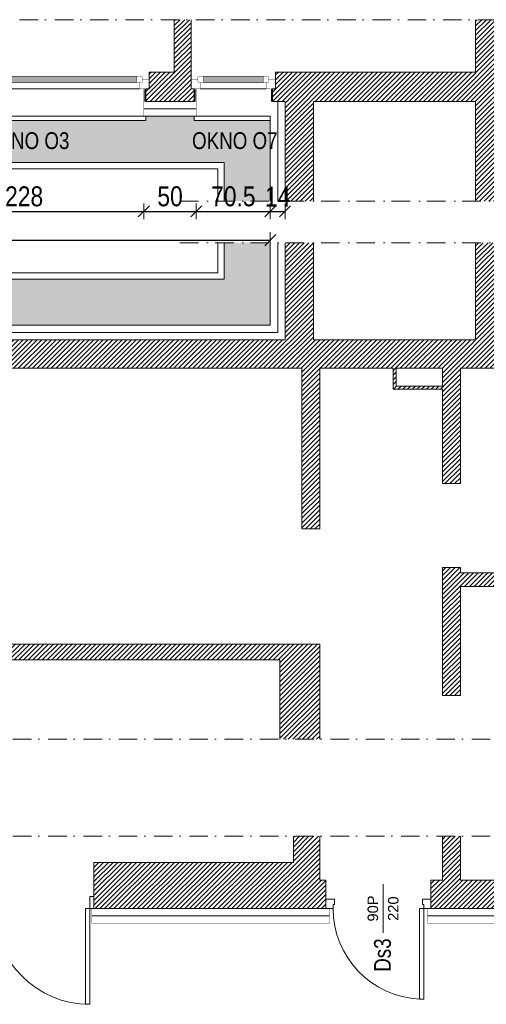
# Model space of a CAD drawing. Header units: millimetres. Extents: x 18880 to 99371, y -5529 to 27899.
# Tile 27 of 161: x 21190 to 21634, y 7531 to 8470. Entities that reach past the tile are written whole.
import ezdxf

# ---------------------------------------------------------------- set-up
doc = ezdxf.new("R2010")
doc.units = ezdxf.units.MM
doc.set_wipeout_variables(frame=1)
doc.linetypes.add('DASHED', pattern=[19.05, 12.7, -6.35])
doc.linetypes.add('Kropki i Kreski', pattern=[335.138881, 176.388884, -88.194442, 0, -70.555556])
for name, color, linetype, lineweight in [('AA_HATCH', 251, 'Continuous', 0), ('AA_IZOLACJA', 251, 'Continuous', 0), ('AA_OPIS', 2, 'Continuous', 0), ('AA_WIDOK', 254, 'Continuous', 0), ('AP wymiary', 40, 'Continuous', 0), ('K_SCIANY', 90, 'Continuous', 20)]:
    doc.layers.add(name, color=color, linetype=linetype, lineweight=lineweight)
doc.layers.add('Okna ArchiCADa', color=7, linetype='Continuous')
doc.styles.add('1', font='ARIALN.TTF')
doc.styles.add('ARIAL', font='arial.ttf')
doc.linetypes.add('STYROPIAN', pattern='A,0.000141,[1,styropian.shx,S=1,R=0,X=0,Y=0],-14.102004', length=14.102145)
doc.dimstyles.new('1_50', dxfattribs={"dimscale": 10, "dimtxt": 1.9, "dimasz": 0.005, "dimexe": 0, "dimexo": 0, "dimgap": 0.45, "dimtad": 1, "dimdec": 4, "dimrnd": 0.5, "dimdsep": 46, "dimtxsty": '1', "dimblk1": 'DIM01', "dimblk2": 'DIM01', "dimsah": 1, "dimcen": 2, "dimdle": 25, "dimse1": 1, "dimse2": 1, "dimclrd": 1, "dimclrt": 2, "dimadec": 0, "dimazin": 0, "dimtfac": 0.66665, "dimtdec": 4, "dimtix": 1, "dimtmove": 0, "dimatfit": 3, "dimldrblk": 'DIM01', "dimfxl": 0, "dimtolj": 1, "dimtzin": 0, "dimarcsym": 0})
pattern_1 = [(50, (0.46, 164.375), (18.218467, -1.593909), [1.905, -20.955]), (355, (0.46, 164.375), (-3.524342, 19.105685), [1.524, -16.764058]), (100.451445, (1.978, 164.242), (14.694125, 17.511775), [1.619001, -17.809024]), (46.1842, (0.46, 169.455), (27.107904, -4.204233), [2.8575, -31.4325]), (96.63556, (2.72, 169.104), (23.740413, 24.742612), [2.428502, -26.71356]), (351.18415, (0.46, 169.455), (23.740413, 24.742612), [2.285997, -25.145973]), (21, (3, 168.185), (15.161439, -10.22652), [1.905, -20.955]), (326, (3, 168.185), (6.180203, 18.418797), [1.524, -16.764]), (71.451445, (4.263, 167.332), (21.341642, 8.192277), [1.619001, -17.808994]), (37.5, (0.46, 164.3746), (0.3088603, 8.4555039), [0, -16.5608, 0, -17.018, 0, -16.8275]), (7.5, (0.46, 164.375), (6.6819663, 10.0180575), [0, -9.7028, 0, -16.1798, 0, -6.4135]), (327.5, (-5.2044, 164.3746), (13.5590595, -0.5728744), [0, -6.35, 0, -19.812, 0, -26.289]), (317.5, (-7.744, 164.375), (14.812918, 2.542649), [0, -8.255, 0, -13.1572, 0, -18.669])]
pattern_2 = [(45, (0.4598, 164.3746), (-2.24506403, 2.24506403), [])]

# ---------------------------------------------------------------- blocks, each defined once
blk = doc.blocks.new('O1 rozwierane 12_129')
at = {"layer": 'AA_WIDOK', "color": 4}
blk.add_lwpolyline([(390, 260), (390, 300), (-335, 300)], dxfattribs=at)
at = {"layer": 'AA_WIDOK', "linetype": 'DASHED', "ltscale": 0.5}
blk.add_lwpolyline([(390, 260), (-335, 260)], dxfattribs=at)
at = {"layer": 'AA_WIDOK', "color": 4, "const_width": 3}
for points in [[(-385, -90), (-385, 0)], [(420, 0), (420, -90)]]:
    blk.add_lwpolyline(points, dxfattribs=at)
at = {"color": 4}
blk.add_wipeout([(-270, -115), (-270, -65), (-295, -65), (-295, 0), (330, 0), (330, -65), (305, -65), (305, -115)], dxfattribs=at).dxf.layer = 'AA_WIDOK'
at = {"layer": 'AA_WIDOK', "color": 4, "const_width": 3}
for points in [[(-385, 0), (-295, 0)], [(-295, 0), (-295, -65)], [(330, -65), (330, 0)], [(330, 0), (420, 0)], [(-320, -90), (-385, -90)], [(-295, -65), (-320, -65)], [(-320, -65), (-320, -90)], [(-320, -65), (-270, -65)], [(-320, -115), (-320, -65)], [(-270, -65), (-270, -115)], [(305, -80), (-270, -80)], [(305, -90), (-270, -90)], [(305, -115), (305, -65)], [(305, -65), (355, -65)], [(355, -65), (330, -65)], [(355, -90), (355, -65)], [(355, -65), (355, -115)], [(420, -90), (355, -90)], [(-270, -115), (-320, -115)], [(305, -100), (-270, -100)], [(355, -115), (305, -115)]]:
    blk.add_lwpolyline(points, dxfattribs=at)
at = {"layer": 'AA_WIDOK', "color": 4}
for points in [[(-295, 0), (330, 0)], [(305, -65), (-270, -65)], [(305, -115), (-270, -115)], [(305, -115), (-270, -115)]]:
    blk.add_lwpolyline(points, dxfattribs=at)
blk = doc.blocks.new('O1 rozwierane 12_23')
at = {"layer": 'AA_IZOLACJA', "linetype": 'STYROPIAN', "ltscale": 0.2}
for points in [[(-1135, 120), (-1135, 0)], [(1165, 120), (1165, 0)]]:
    blk.add_lwpolyline(points, dxfattribs=at)
at = {"layer": 'AA_WIDOK', "color": 4}
blk.add_lwpolyline([(-1145, 260), (-1145, 300), (1175, 300), (1175, 260)], dxfattribs=at)
at = {"layer": 'AA_WIDOK', "linetype": 'DASHED', "ltscale": 0.5}
blk.add_lwpolyline([(-1145, 260), (1175, 260)], dxfattribs=at)
at = {"layer": 'AA_WIDOK', "const_width": 3}
for points in [[(-1125, 260), (-1125, 0)], [(1155, 260), (1155, 0)]]:
    blk.add_lwpolyline(points, dxfattribs=at)
at = {"layer": 'AA_WIDOK', "color": 4, "const_width": 3}
for points in [[(-1175, 0), (-1175, -90)], [(1205, -90), (1205, 0)]]:
    blk.add_lwpolyline(points, dxfattribs=at)
at = {"color": 4}
blk.add_wipeout([(1090, -115), (1090, -65), (1115, -65), (1115, 0), (-1085, 0), (-1085, -65), (-1060, -65), (-1060, -115)], dxfattribs=at).dxf.layer = 'AA_WIDOK'
at = {"layer": 'AA_WIDOK', "color": 4, "const_width": 3}
for points in [[(-1085, 0), (-1175, 0)], [(-1085, -65), (-1085, 0)], [(1205, 0), (1115, 0)], [(1115, 0), (1115, -65)], [(-1175, -90), (-1110, -90)], [(-1110, -90), (-1110, -65)], [(-1110, -65), (-1085, -65)], [(-1060, -65), (-1110, -65)], [(-1110, -65), (-1110, -115)], [(-1060, -115), (-1060, -65)], [(-1060, -80), (1090, -80)], [(-1060, -90), (1090, -90)], [(1140, -65), (1090, -65)], [(1090, -65), (1090, -115)], [(1115, -65), (1140, -65)], [(1140, -65), (1140, -90)], [(1140, -115), (1140, -65)], [(1140, -90), (1205, -90)], [(-1110, -115), (-1060, -115)], [(-1060, -100), (1090, -100)], [(1090, -115), (1140, -115)]]:
    blk.add_lwpolyline(points, dxfattribs=at)
at = {"layer": 'AA_WIDOK', "color": 4}
for points in [[(1115, 0), (-1085, 0)], [(-1060, -65), (1090, -65)], [(-1060, -115), (1090, -115)], [(-1060, -115), (1090, -115)]]:
    blk.add_lwpolyline(points, dxfattribs=at)
blk = doc.blocks.new('drzwi 1')
at = {"layer": 'AA_WIDOK', "color": 4, "linetype": 'Continuous'}
for p, q in [((-145, 11.5), (-141, 11.5)), ((-145, 0), (-145, 11.5)), ((-141, 11.5), (-141, 0)), ((-4, 0), (-4, 11.5)), ((-4, 11.5), (0, 11.5)), ((0, 11.5), (0, 0)), ((-141, 0), (-145, 0)), ((-141, 0), (-141, -45.76)), ((-137, 0), (-141, 0)), ((-137, -45.76), (-137, 0)), ((-8, -91.24), (-8, 0)), ((-8, 0), (-4, 0)), ((-4, 0), (-4, -91.24)), ((0, 0), (-4, 0)), ((-141, -45.76), (-137, -45.76)), ((-4, -91.24), (-8, -91.24))]:
    blk.add_line(p, q, dxfattribs=at)
for centre, radius, start, end in [((-141, 0), 45.76, 270, 0), ((-4, 0), 91.24, 180, 270)]:
    blk.add_arc(centre, radius, start, end, dxfattribs=at)
blk = doc.blocks.new('drzwi 2')
at = {"layer": 'AA_WIDOK', "color": 4, "linetype": 'Continuous'}
for p, q in [((-100, 9), (-92, 9)), ((-93.2, 0), (-100, 0)), ((-92, 4), (-93.2, 4)), ((-93.2, 4), (-93.2, 0)), ((-92, 9), (-92, 4)), ((-10.8, -86.4), (-10.8, 0)), ((-10.8, 0), (-6.8, 0)), ((-8, 4), (-8, 9)), ((-8, 9), (0, 9)), ((-6.8, 4), (-8, 4)), ((-6.8, 0), (-6.8, 4)), ((0, 0), (-6.8, 0)), ((-6.8, 0), (-6.8, -86.4)), ((-6.8, -86.4), (-10.8, -86.4))]:
    blk.add_line(p, q, dxfattribs=at)
blk.add_arc((-6.8, 0), 86.4, 180, 267.34647, dxfattribs=at)
blk = doc.blocks.new('DIM01')
at = {"color": 2}
blk.add_line((-106, -106), (106, 106), dxfattribs=at)
blk.add_line((0, -150), (0, 150))
blk = doc.blocks.new('*D644')
at = {"layer": 'AP wymiary', "color": 1, "lineweight": -2, "transparency": 16777216}
blk.add_line((21079.79, 8287.21), (21307.69, 8287.21), dxfattribs=at)
at = {"layer": 'Defpoints', "color": 0, "transparency": 16777216}
for p in [(21079.74, 8374.89), (21307.74, 8374.89), (21307.74, 8287.21)]:
    blk.add_point(p, dxfattribs=at)
at = {"layer": 'AP wymiary', "color": 1, "lineweight": -2, "transparency": 16777216, "xscale": 0.05, "yscale": 0.05, "zscale": 0.05, "rotation": 180}
blk.add_blockref('DIM01', (21079.74, 8287.21), dxfattribs=at)
at = {"layer": 'AP wymiary', "color": 1, "lineweight": -2, "transparency": 16777216, "xscale": 0.05, "yscale": 0.05, "zscale": 0.05}
blk.add_blockref('DIM01', (21307.74, 8287.21), dxfattribs=at)
at = {"layer": 'AP wymiary', "color": 2, "transparency": 16777216, "insert": (21193.74, 8301.41), "char_height": 19, "attachment_point": 5, "style": '1'}
blk.add_mtext('\\A1;228', dxfattribs=at)
blk = doc.blocks.new('*D645')
at = {"layer": 'AP wymiary', "color": 1, "lineweight": -2, "transparency": 16777216}
blk.add_line((21307.79, 8287.21), (21357.69, 8287.21), dxfattribs=at)
at = {"layer": 'Defpoints', "color": 0, "transparency": 16777216}
for p in [(21307.74, 8374.89), (21357.74, 8373.35), (21357.74, 8287.21)]:
    blk.add_point(p, dxfattribs=at)
at = {"layer": 'AP wymiary', "color": 1, "lineweight": -2, "transparency": 16777216, "xscale": 0.05, "yscale": 0.05, "zscale": 0.05, "rotation": 180}
blk.add_blockref('DIM01', (21307.74, 8287.21), dxfattribs=at)
at = {"layer": 'AP wymiary', "color": 1, "lineweight": -2, "transparency": 16777216, "xscale": 0.05, "yscale": 0.05, "zscale": 0.05}
blk.add_blockref('DIM01', (21357.74, 8287.21), dxfattribs=at)
at = {"layer": 'AP wymiary', "color": 2, "transparency": 16777216, "insert": (21332.74, 8301.41), "char_height": 19, "attachment_point": 5, "style": '1'}
blk.add_mtext('\\A1;50', dxfattribs=at)
blk = doc.blocks.new('*D646')
at = {"layer": 'AP wymiary', "color": 1, "lineweight": -2, "transparency": 16777216}
blk.add_line((21357.79, 8287.21), (21428.19, 8287.21), dxfattribs=at)
at = {"layer": 'Defpoints', "color": 0, "transparency": 16777216}
for p in [(21357.74, 8373.35), (21428.24, 8370.68), (21428.24, 8287.21)]:
    blk.add_point(p, dxfattribs=at)
at = {"layer": 'AP wymiary', "color": 1, "lineweight": -2, "transparency": 16777216, "xscale": 0.05, "yscale": 0.05, "zscale": 0.05, "rotation": 180}
blk.add_blockref('DIM01', (21357.74, 8287.21), dxfattribs=at)
at = {"layer": 'AP wymiary', "color": 1, "lineweight": -2, "transparency": 16777216, "xscale": 0.05, "yscale": 0.05, "zscale": 0.05}
blk.add_blockref('DIM01', (21428.24, 8287.21), dxfattribs=at)
at = {"layer": 'AP wymiary', "color": 2, "transparency": 16777216, "insert": (21392.99, 8301.41), "char_height": 19, "attachment_point": 5, "style": '1'}
blk.add_mtext('\\A1;70.5', dxfattribs=at)
blk = doc.blocks.new('*D647')
at = {"layer": 'AP wymiary', "color": 1, "lineweight": -2, "transparency": 16777216}
for p, q in [((21428.19, 8287.21), (21428.14, 8287.21)), ((21428.24, 8287.21), (21442.24, 8287.21)), ((21442.29, 8287.21), (21442.34, 8287.21))]:
    blk.add_line(p, q, dxfattribs=at)
at = {"layer": 'Defpoints', "color": 0, "transparency": 16777216}
for p in [(21428.24, 8370.68), (21442.24, 8369.15), (21442.24, 8287.21)]:
    blk.add_point(p, dxfattribs=at)
at = {"layer": 'AP wymiary', "color": 1, "lineweight": -2, "transparency": 16777216, "xscale": 0.05, "yscale": 0.05, "zscale": 0.05}
blk.add_blockref('DIM01', (21428.24, 8287.21), dxfattribs=at)
at = {"layer": 'AP wymiary', "color": 1, "lineweight": -2, "transparency": 16777216, "xscale": 0.05, "yscale": 0.05, "zscale": 0.05, "rotation": 180}
blk.add_blockref('DIM01', (21442.24, 8287.21), dxfattribs=at)
at = {"layer": 'AP wymiary', "color": 2, "transparency": 16777216, "insert": (21435.24, 8301.25), "char_height": 19, "attachment_point": 5, "style": '1'}
blk.add_mtext('\\A1;14', dxfattribs=at)
blk = doc.blocks.new('*D648')
at = {"layer": 'AP wymiary', "color": 1, "lineweight": -2, "transparency": 16777216}
blk.add_line((20430.79, 8259.74), (21428.19, 8259.74), dxfattribs=at)
at = {"layer": 'Defpoints', "color": 0, "transparency": 16777216}
for p in [(21428.24, 8391.89), (20430.74, 8377.89), (21428.24, 8259.74)]:
    blk.add_point(p, dxfattribs=at)
at = {"layer": 'AP wymiary', "color": 1, "lineweight": -2, "transparency": 16777216, "xscale": 0.05, "yscale": 0.05, "zscale": 0.05, "rotation": 180}
blk.add_blockref('DIM01', (20430.74, 8259.74), dxfattribs=at)
at = {"layer": 'AP wymiary', "color": 1, "lineweight": -2, "transparency": 16777216, "xscale": 0.05, "yscale": 0.05, "zscale": 0.05}
blk.add_blockref('DIM01', (21428.24, 8259.74), dxfattribs=at)
at = {"layer": 'AP wymiary', "color": 2, "transparency": 16777216, "insert": (20929.49, 8273.94), "char_height": 19, "attachment_point": 5, "style": '1'}
blk.add_mtext('\\A1;997.5', dxfattribs=at)

msp = doc.modelspace()

# ---------------------------------------------------------------- hatches: boundary and pattern name
at = {"layer": 'AA_HATCH'}
h = msp.add_hatch(dxfattribs=at)
h.set_pattern_fill('ANSI31', color=256)
h.set_pattern_definition([(45, (0.4598, 414.3746), (-2.24506403, 2.24506403), [])])
h.paths.add_polyline_path([(20776.74106, 8403.88776), (20773.74106, 8403.88776), (20773.74106, 8412.88776), (20773.74106, 8419.88776), (20753.74106, 8419.88776), (20753.74106, 8469.88776), (20740.74106, 8469.88776), (20740.74106, 8419.88776), (20727.74106, 8419.88776), (20727.74106, 8412.88776), (20727.74106, 8403.88776), (20724.74106, 8403.88776), (20724.74106, 8391.88776), (20776.74106, 8391.88776)])
h.paths.add_polyline_path([(21077.74106, 8403.88776), (21074.74106, 8403.88776), (21074.74106, 8412.88776), (21074.74106, 8419.88776), (21056.74106, 8419.88776), (21056.74106, 8469.88776), (21025.74106, 8469.88776), (21025.74106, 8419.88776), (21011.74106, 8419.88776), (21011.74106, 8412.88776), (21011.74106, 8403.88776), (21008.74106, 8403.88776), (21008.74106, 8391.88776), (21077.74106, 8391.88776)])
h.paths.add_polyline_path([(21352.74106, 8412.88776), (21352.74106, 8419.88776), (21352.74106, 8469.88776), (21336.74106, 8469.88776), (21336.74106, 8419.88776), (21312.74106, 8419.88776), (21312.74106, 8412.88776), (21312.74106, 8403.88776), (21309.74106, 8403.88776), (21309.74106, 8391.88776), (21355.74106, 8391.88776), (21355.74106, 8403.88776), (21352.74106, 8403.88776)])
h.paths.add_polyline_path([(21664.74106, 8419.88776), (21654.7113, 8419.88776), (21651.74106, 8419.88776), (21651.74106, 8469.88776), (21623.74106, 8469.88776), (21623.74106, 8419.88776), (21433.24106, 8419.88776), (21433.24106, 8412.88776), (21433.24106, 8403.88776), (21430.24106, 8403.88776), (21430.24106, 8391.88776), (21442.24106, 8391.88776), (21442.24106, 8297.06918), (21469.24106, 8297.06918), (21469.24106, 8391.88776), (21623.74106, 8391.88776), (21623.74106, 8297.06918), (21651.74106, 8297.06918), (21651.74106, 8391.88776), (21654.7113, 8391.88776), (21667.74106, 8391.88776), (21667.74106, 8403.88776), (21664.74106, 8403.88776), (21664.74106, 8412.88776)])
h = msp.add_hatch(dxfattribs=at)
h.set_pattern_fill('AR-CONC', color=256, scale=0.1)
h.set_pattern_definition(pattern_1)
h.paths.add_polyline_path([(21428.24106, 8257.27951), (21384.24106, 8257.27951), (21384.24106, 8222.69203), (20864.24106, 8222.69203), (20864.24106, 7932.69203), (20552.24106, 7932.69203), (20552.24106, 7784.11265), (20596.24106, 7784.11265), (20596.24106, 7888.69203), (20908.24106, 7888.69203), (20908.24106, 7902.69203), (20904.24106, 7902.69203), (20904.24106, 8054.69203), (20908.24106, 8054.69203), (20908.24106, 8178.69203), (21428.24106, 8178.69203)])
h.paths.add_polyline_path([(20596.24106, 7691.5639), (20552.24106, 7691.5639), (20552.24106, 7616.64305), (20596.24106, 7616.64305)])
h = msp.add_hatch(dxfattribs=at)
h.set_pattern_fill('ANSI31', color=256)
h.set_pattern_definition(pattern_2)
h.paths.add_polyline_path([(21843.24106, 8164.69203), (21651.74106, 8164.69203), (21651.74106, 8257.27951), (21623.74106, 8257.27951), (21623.74106, 8164.69203), (21469.24106, 8164.69203), (21469.24106, 8257.27951), (21442.24106, 8257.27951), (21442.24106, 8164.69203), (20922.24106, 8164.69203), (20922.24106, 8054.69203), (20934.24106, 8054.69203), (20934.24106, 8057.69203), (20943.24106, 8057.69203), (20949.24106, 8057.69203), (20949.24106, 8137.69203), (21458.24106, 8137.69203), (21458.24106, 7984.69203), (21467.24106, 7984.69203), (21475.24106, 7984.69203), (21475.24106, 8137.69203), (21545.24106, 8137.69203), (21545.24106, 8117.69203), (21592.24106, 8117.69203), (21592.24106, 8027.69203), (21601.24106, 8027.69203), (21609.24106, 8027.69203), (21609.24106, 8137.69203), (21686.24106, 8137.69203), (21686.24106, 8038.69203), (21694.24106, 8038.69203), (21694.24106, 8137.69203), (21816.24106, 8137.69203), (21816.24106, 8100.69203), (21822.24106, 8100.69203), (21831.24106, 8100.69203), (21831.24106, 8097.69203), (21843.24106, 8097.69203)])
h.paths.add_polyline_path([(21592.24106, 8137.69203), (21592.24106, 8120.69203), (21548.24106, 8120.69203), (21548.24106, 8137.69203)], flags=16)
h.paths.add_polyline_path([(21843.24106, 8016.69203), (21831.24106, 8016.69203), (21831.24106, 8013.69203), (21822.24106, 8013.69203), (21816.24106, 8013.69203), (21816.24106, 7942.69203), (21609.24106, 7942.69203), (21609.24106, 7947.69203), (21601.24106, 7947.69203), (21592.24106, 7947.69203), (21592.24106, 7825.69203), (21600.24106, 7825.69203), (21609.24106, 7825.69203), (21609.24106, 7929.69203), (21816.24106, 7929.69203), (21816.24106, 7882.69203), (21822.24106, 7882.69203), (21831.24106, 7882.69203), (21831.24106, 7879.69203), (21843.24106, 7879.69203)])
h.paths.add_polyline_path([(21475.24106, 7874.69203), (21467.24106, 7874.69203), (21458.24106, 7874.69203), (21437.24106, 7874.69203), (20949.24106, 7874.69203), (20949.24106, 7899.69203), (20943.24106, 7899.69203), (20934.24106, 7899.69203), (20934.24106, 7902.69203), (20922.24106, 7902.69203), (20922.24106, 7874.69203), (20610.24106, 7874.69203), (20610.24106, 7784.11265), (20637.24106, 7784.11265), (20637.24106, 7847.69203), (20922.24106, 7847.69203), (20922.24106, 7784.11265), (20949.24106, 7784.11265), (20949.24106, 7859.69203), (21437.24106, 7859.69203), (21437.24106, 7784.11265), (21475.24106, 7784.11265)])
h = msp.add_hatch(dxfattribs=at)
h.set_pattern_fill('ANSI31', color=256)
h.set_pattern_definition(pattern_2)
h.paths.add_polyline_path([(21481.24106, 7649.64305), (21475.24106, 7649.64305), (21475.24106, 7691.5639), (21450.24106, 7691.5639), (21450.24106, 7666.64305), (21260.24106, 7666.64305), (21260.24106, 7634.14305), (21260.24106, 7622.64305), (21450.24106, 7622.64305), (21481.24106, 7622.64305), (21481.24106, 7634.64305), (21481.24106, 7643.64305)])
h.paths.add_polyline_path([(21843.24106, 7691.5639), (21816.24106, 7691.5639), (21816.24106, 7649.64305), (21609.24106, 7649.64305), (21609.24106, 7691.5639), (21592.24106, 7691.5639), (21592.24106, 7649.64305), (21581.24106, 7649.64305), (21581.24106, 7643.64305), (21581.24106, 7634.64305), (21581.24106, 7622.64305), (21843.24106, 7622.64305)])
h.paths.add_polyline_path([(21115.24106, 7666.64305), (20949.24106, 7666.64305), (20949.24106, 7691.5639), (20922.24106, 7691.5639), (20922.24106, 7649.64305), (20637.24106, 7649.64305), (20637.24106, 7691.5639), (20610.24106, 7691.5639), (20610.24106, 7622.64305), (20949.24106, 7622.64305), (21115.24106, 7622.64305), (21115.24106, 7634.14305)])

# ---------------------------------------------------------------- linework, layer by layer
for points in [[(19167.74106, 8213.88776), (20474.74106, 8213.88776), (20474.74106, 8333.88776), (21384.24106, 8333.88776), (21384.24106, 8297.06918)], [(19167.74106, 8207.88776), (20480.74106, 8207.88776), (20480.74106, 8327.88776), (21378.24106, 8327.88776), (21378.24106, 8297.06918)], [(21378.24106, 8257.27951), (21378.24106, 8228.69203), (20858.24106, 8228.69203), (20858.24106, 7938.69203), (20546.24106, 7938.69203), (20546.24106, 7784.11265)], [(21384.24106, 8257.27951), (21384.24106, 8222.69203), (20864.24106, 8222.69203), (20864.24106, 7932.69203), (20552.24106, 7932.69203), (20552.24106, 7784.11265)], [(21428.24106, 8257.27951), (21428.24106, 8178.69203), (20908.24106, 8178.69203), (20908.24106, 7888.69203), (20596.24106, 7888.69203), (20596.24106, 7784.11265)]]:
    msp.add_lwpolyline(points, dxfattribs=at)
at = {"layer": 'AA_IZOLACJA', "linetype": 'STYROPIAN', "ltscale": 1.4}
for points in [[(21435.24106, 8257.27951), (21435.24106, 8171.69203), (20915.24106, 8171.69203), (20915.24106, 8054.69203)], [(21577.84106, 7615.64305), (21850.24106, 7615.64305), (21850.24106, 7691.5639)], [(21258.24106, 7615.64305), (21484.64106, 7615.64305)]]:
    msp.add_lwpolyline(points, dxfattribs=at)
at = {"layer": 'AA_OPIS', "linetype": 'Continuous'}
msp.add_line((21535.78726, 7599.44312), (21535.78726, 7645.84298), dxfattribs=at)
at = {"layer": 'AA_OPIS', "linetype": 'Kropki i Kreski', "ltscale": 0.1}
for points in [[(23492.74106, 8469.88776), (19134.74106, 8469.88776)], [(21342.08486, 8297.06918), (22041.04973, 8297.06918)], [(21342.08486, 8257.27951), (22041.04973, 8257.27951)], [(22041.04973, 7784.11265), (20512.66372, 7784.11265)], [(22041.04973, 7691.5639), (20512.66372, 7691.5639)]]:
    msp.add_lwpolyline(points, dxfattribs=at)
at = {"layer": 'AA_WIDOK', "const_width": 0.3}
for points in [[(21428.24106, 8257.27951), (21428.24106, 8178.69203), (20908.24106, 8178.69203), (20908.24106, 8054.69203)], [(21577.84106, 7622.64305), (21577.84106, 7608.64305), (21857.24106, 7608.64305), (21857.24106, 7691.5639)], [(21258.24106, 7622.64305), (21258.24106, 7608.64305), (21484.64106, 7608.64305), (21484.64106, 7622.64305)]]:
    msp.add_lwpolyline(points, dxfattribs=at)
at = {"layer": 'K_SCIANY'}
for points in [[(21336.74106, 8469.88776), (21336.74106, 8419.88776), (21312.74106, 8419.88776), (21312.74106, 8412.88776), (21312.74106, 8403.88776), (21309.74106, 8403.88776), (21309.74106, 8391.88776), (21355.74106, 8391.88776), (21355.74106, 8403.88776), (21352.74106, 8403.88776), (21352.74106, 8412.88776), (21352.74106, 8419.88776), (21352.74106, 8469.88776)], [(21623.74106, 8469.88776), (21623.74106, 8419.88776), (21433.24106, 8419.88776), (21433.24106, 8412.88776), (21433.24106, 8403.88776), (21430.24106, 8403.88776), (21430.24106, 8391.88776), (21442.24106, 8391.88776), (21442.24106, 8297.06918)], [(21469.24106, 8297.06918), (21469.24106, 8391.88776), (21623.74106, 8391.88776), (21623.74106, 8297.06918)], [(21442.24106, 8257.27951), (21442.24106, 8164.69203), (20922.24106, 8164.69203), (20922.24106, 8054.69203), (20934.24106, 8054.69203), (20934.24106, 8057.69203), (20943.24106, 8057.69203), (20949.24106, 8057.69203), (20949.24106, 8137.69203), (21458.24106, 8137.69203), (21458.24106, 7984.69203), (21467.24106, 7984.69203), (21475.24106, 7984.69203), (21475.24106, 8137.69203), (21545.24106, 8137.69203), (21545.24106, 8117.69203), (21592.24106, 8117.69203), (21592.24106, 8027.69203), (21601.24106, 8027.69203), (21609.24106, 8027.69203), (21609.24106, 8137.69203), (21686.24106, 8137.69203)], [(21623.74106, 8257.27951), (21623.74106, 8164.69203), (21469.24106, 8164.69203), (21469.24106, 8257.27951)], [(21548.24106, 8137.69203), (21592.24106, 8137.69203)], [(21548.24106, 8120.69203), (21548.24106, 8137.69203)], [(21592.24106, 8137.69203), (21592.24106, 8120.69203)], [(21592.24106, 8120.69203), (21548.24106, 8120.69203)], [(21437.24106, 7874.69203), (20949.24106, 7874.69203)], [(21458.24106, 7874.69203), (21437.24106, 7874.69203)], [(21458.24106, 7874.69203), (21467.24106, 7874.69203)], [(21467.24106, 7874.69203), (21475.24106, 7874.69203)], [(21475.24106, 7784.11265), (21475.24106, 7874.69203)], [(20949.24106, 7859.69203), (21437.24106, 7859.69203)], [(21437.24106, 7859.69203), (21437.24106, 7784.11265)], [(21450.24106, 7666.64305), (21260.24106, 7666.64305), (21260.24106, 7634.14305), (21260.24106, 7622.64305), (21450.24106, 7622.64305), (21481.24106, 7622.64305), (21481.24106, 7634.64305), (21481.24106, 7634.64305), (21481.24106, 7643.64305), (21481.24106, 7649.64305), (21475.24106, 7649.64305), (21475.24106, 7691.5639)], [(21450.24106, 7691.5639), (21450.24106, 7666.64305)], [(21592.24106, 7691.5639), (21592.24106, 7649.64305), (21581.24106, 7649.64305), (21581.24106, 7643.64305), (21581.24106, 7634.64305), (21581.24106, 7634.64305), (21581.24106, 7622.64305), (21843.24106, 7622.64305), (21843.24106, 7691.5639)], [(21816.24106, 7691.5639), (21816.24106, 7649.64305), (21609.24106, 7649.64305), (21609.24106, 7691.5639)]]:
    msp.add_lwpolyline(points, dxfattribs=at)
msp.add_lwpolyline([(21601.24106, 7947.69203), (21592.24106, 7947.69203), (21592.24106, 7825.69203), (21600.24106, 7825.69203), (21609.24106, 7825.69203), (21609.24106, 7929.69203), (21816.24106, 7929.69203), (21816.24106, 7882.69203), (21822.24106, 7882.69203), (21831.24106, 7882.69203), (21831.24106, 7879.69203), (21843.24106, 7879.69203), (21843.24106, 8016.69203), (21831.24106, 8016.69203), (21831.24106, 8013.69203), (21822.24106, 8013.69203), (21816.24106, 8013.69203), (21816.24106, 7942.69203), (21609.24106, 7942.69203), (21609.24106, 7947.69203)], close=True, dxfattribs=at)

# ---------------------------------------------------------------- block references
for name, p in [('drzwi 1', (21260.24106, 7622.64305)), ('drzwi 2', (21581.24106, 7622.64305))]:
    msp.add_blockref(name, p)

# ---------------------------------------------------------------- texts
at = {"layer": 'AA_OPIS', "char_height": 16, "width": 300, "attachment_point": 2, "style": 'ARIAL'}
for s, insert in [('{\\W0.8;OKNO O3}', (21196.156, 8362.61474)), ('{\\W0.8;OKNO O7}', (21394.406, 8362.61474))]:
    msp.add_mtext(s, dxfattribs=dict(at, insert=insert))
at = {"layer": 'AA_OPIS', "linetype": 'Continuous', "char_height": 10, "attachment_point": 8, "rotation": 90, "style": 'ARIAL'}
for s, insert in [('90P', (21530.99723, 7622.71128)), ('220', (21550.42943, 7622.58715))]:
    msp.add_mtext(s, dxfattribs=dict(at, insert=insert))
at = {"layer": 'AA_OPIS', "insert": (21526.99999, 7578.32444), "char_height": 16, "width": 44.2663591, "attachment_point": 2, "rotation": 90, "style": 'ARIAL'}
msp.add_mtext('{\\W0.8;Ds3}', dxfattribs=at)

# ---------------------------------------------------------------- next in the draw order: block references
at = {"layer": 'Okna ArchiCADa', "linetype": 'Continuous', "yscale": 0.1, "zscale": 0.1, "rotation": 180}
for name, p, xscale in [('O1 rozwierane 12_23', (21192.24106, 8403.88776), -0.1), ('O1 rozwierane 12_129', (21394.74106, 8403.88776), 0.1)]:
    msp.add_blockref(name, p, dxfattribs=dict(at, xscale=xscale))

# ---------------------------------------------------------------- next in the draw order: hatches: boundary and pattern name
at = {"layer": 'AA_HATCH'}
h = msp.add_hatch(dxfattribs=at)
h.set_pattern_fill('AR-CONC', color=256, scale=0.1)
h.set_pattern_definition(pattern_1)
h.paths.add_polyline_path([(20474.74106, 8333.88776), (21049.91769, 8333.88776), (21039.79875, 8364.19656, -0.512068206), (21031.89868, 8369.88776, -0.414213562), (21037.89868, 8375.88776), (21008.74106, 8375.98381), (21008.74106, 8373.88776), (20776.74106, 8373.88776), (20776.74106, 8377.88776), (20724.74106, 8377.88776), (20724.74106, 8373.88776), (20492.74106, 8373.88776), (20492.74106, 8377.88776), (20430.74106, 8377.88776), (20430.74106, 8257.88776), (20343.74106, 8257.88776), (20343.74106, 8253.88776), (20111.74106, 8253.88776), (20111.74106, 8257.88776), (20057.76895, 8257.88776), (20057.76895, 8253.88776), (19825.76895, 8253.88776), (19825.76895, 8257.88776), (19772.74106, 8257.88776), (19772.74106, 8253.88776), (19540.74106, 8253.88776), (19540.74106, 8257.88776), (19486.74106, 8257.88776), (19486.74106, 8253.88776), (19254.74106, 8253.88776), (19254.74106, 8257.88776), (19167.74106, 8257.88776), (19167.74106, 8213.88776), (20474.74106, 8213.88776)])
h.paths.add_polyline_path([(21428.24106, 8373.88776), (21355.74106, 8373.88776), (21355.74106, 8377.88776), (21309.74106, 8377.88776), (21309.74106, 8373.88776), (21077.74106, 8373.88776), (21077.74106, 8377.88776), (21037.89868, 8375.88776, -0.414213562), (21043.89868, 8369.88776, -0.322691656), (21039.79875, 8364.19656), (21049.91769, 8333.88776), (21384.24106, 8333.88776), (21384.24106, 8297.06918), (21428.24106, 8297.06918)])
h.paths.add_polyline_path([(19328.41603, 8221.59428), (19417.89597, 8221.59428), (19417.89597, 8254.56563), (19328.41603, 8254.56563)], flags=24)
h.paths.add_polyline_path([(19614.41603, 8221.59428), (19703.89597, 8221.59428), (19703.89597, 8254.56563), (19614.41603, 8254.56563)], flags=24)
h.paths.add_polyline_path([(19899.44391, 8221.59428), (19988.92386, 8221.59428), (19988.92386, 8254.56563), (19899.44391, 8254.56563)], flags=24)
h.paths.add_polyline_path([(20185.41603, 8221.59428), (20274.89597, 8221.59428), (20274.89597, 8254.56563), (20185.41603, 8254.56563)], flags=24)
h.paths.add_polyline_path([(20850.41603, 8341.59428), (20939.89597, 8341.59428), (20939.89597, 8374.56563), (20850.41603, 8374.56563)], flags=24)
h.paths.add_polyline_path([(20566.38983, 8341.59428), (20655.86978, 8341.59428), (20655.86978, 8374.56563), (20566.38983, 8374.56563)], flags=24)
h.paths.add_polyline_path([(21349.63983, 8337.59428), (21439.11978, 8337.59428), (21439.11978, 8370.56563), (21349.63983, 8370.56563)], flags=9)
h.paths.add_polyline_path([(21151.38983, 8337.59428), (21240.86978, 8337.59428), (21240.86978, 8370.56563), (21151.38983, 8370.56563)], flags=24)

# ---------------------------------------------------------------- next in the draw order: linework, layer by layer
msp.add_lwpolyline([(19159.74106, 8257.88776), (20430.74106, 8257.88776), (20430.74106, 8377.88776), (21428.24106, 8377.88776), (21428.24106, 8297.06918)], dxfattribs=at)
at = {"layer": 'AA_IZOLACJA', "linetype": 'STYROPIAN', "ltscale": 0.2}
for points in [[(21308.74106, 8391.88776), (21308.74106, 8403.88776)], [(21356.74106, 8391.88776), (21356.74106, 8403.88776)], [(21429.24106, 8391.88776), (21429.24106, 8403.88776)]]:
    msp.add_lwpolyline(points, dxfattribs=at)
at = {"layer": 'AA_IZOLACJA', "linetype": 'STYROPIAN', "ltscale": 1.4}
for points in [[(21435.24106, 8391.88776), (21435.24106, 8297.06918)], [(21307.74106, 8384.88776), (21357.74106, 8384.88776)]]:
    msp.add_lwpolyline(points, dxfattribs=at)
at = {"layer": 'AA_WIDOK', "const_width": 0.3}
for points in [[(21307.74106, 8403.88776), (21307.74106, 8377.88776), (21357.74106, 8377.88776), (21357.74106, 8403.88776)], [(21428.24106, 8403.88776), (21428.24106, 8297.06918)]]:
    msp.add_lwpolyline(points, dxfattribs=at)

# ---------------------------------------------------------------- next in the draw order: dimensions: what is measured, and where the dimension line sits
at = {"layer": 'AP wymiary'}
dim = msp.add_linear_dim(base=(21428.24106, 8259.73534), p1=(20430.74106, 8377.88776), p2=(21428.24106, 8391.88776), dimstyle='1_50', dxfattribs=at)
dim.commit()
dim.dimension.update_dxf_attribs({"geometry": '*D648', "text_midpoint": (20929.49106, 8273.93623)})
for base, p1, p2, picture, middle in [((21307.74106, 8287.20936), (21079.74106, 8374.88776), (21307.74106, 8374.88776), '*D644', (21193.74106, 8301.41025)), ((21357.74106, 8287.20936), (21307.74106, 8374.88776), (21357.74106, 8373.35211), '*D645', (21332.74106, 8301.41025)), ((21428.24106, 8287.20936), (21357.74106, 8373.35211), (21428.24106, 8370.67884), '*D646', (21392.99106, 8301.41025)), ((21442.24106, 8287.20936), (21428.24106, 8370.67884), (21442.24106, 8369.15124), '*D647', (21435.24106, 8301.24824))]:
    dim = msp.add_linear_dim(base=base, p1=p1, p2=p2, dimstyle='1_50', override={"dimtmove": 1}, dxfattribs=at)
    dim.commit()
    dim.dimension.update_dxf_attribs({"geometry": picture, "text_midpoint": middle})

doc.saveas('drawing.dxf')
